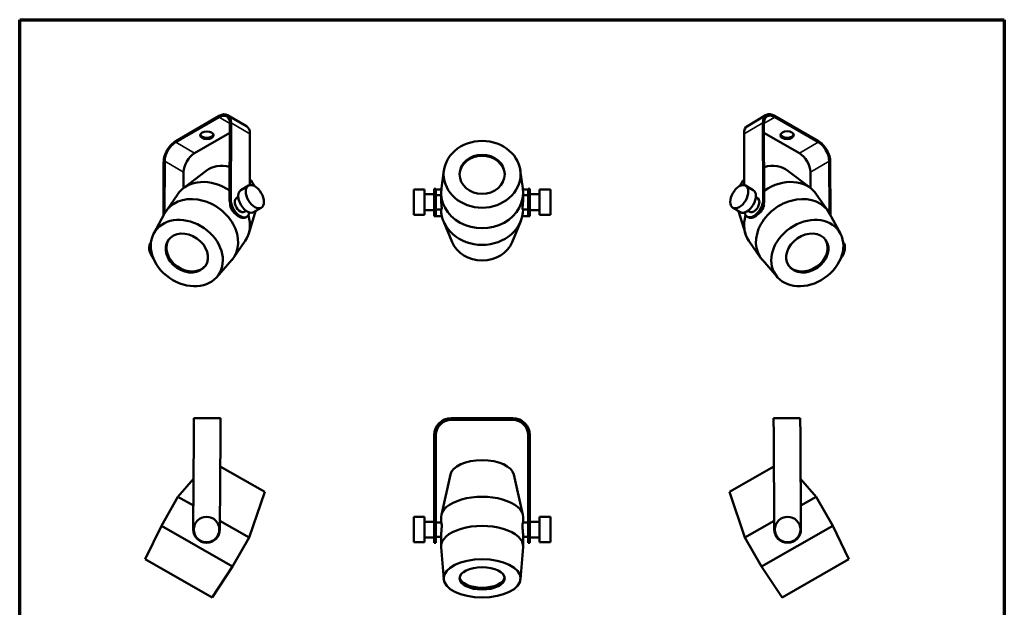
# Paper-space layout 'Sheet_1' of a CAD drawing. Header units: millimetres. Extents: x 0.8 to 38.6, y 0.8 to 38.6.
# Tile 3 of 3: x 0.8 to 38.6, y 16 to 38.6. Entities that reach past the tile are written whole.
import ezdxf

# ---------------------------------------------------------------- set-up
doc = ezdxf.new("R2010")
doc.units = ezdxf.units.MM
for name, color, linetype, lineweight in [('Border (ISO)', 7, 'Continuous', 70), ('Visible (ISO)', 7, 'Continuous', 50), ('Visible Narrow (ISO)', 7, 'Continuous', 35)]:
    doc.layers.add(name, color=color, linetype=linetype, lineweight=lineweight)

# ---------------------------------------------------------------- blocks, each defined once
blk = doc.blocks.new('Borders Chauvet')
at = {"layer": 'Border (ISO)'}
for p, q in [((0.787, 38.583), (38.583, 38.583)), ((0.787, 0.787), (0.787, 38.583)), ((38.583, 38.583), (38.583, 0.787))]:
    blk.add_line(p, q, dxfattribs=at)

psp = doc.layouts.new('Sheet_1')

# ---------------------------------------------------------------- linework, layer by layer
at = {"layer": 'Visible (ISO)'}
for p, q in [((8.445, 34.89), (6.775, 33.926)), ((8.445, 34.842), (6.775, 33.878)), ((9.494, 34.5), (8.77, 34.922)), ((29.446, 34.926), (28.722, 34.503)), ((31.441, 33.929), (29.771, 34.894)), ((31.442, 33.881), (29.771, 34.846)), ((8.86, 34.602), (8.847, 31.653)), ((8.902, 34.626), (8.888, 31.677)), ((29.328, 31.681), (29.314, 34.63)), ((29.37, 31.657), (29.356, 34.606)), ((7.499, 33.455), (8.859, 34.24)), ((9.617, 32.233), (9.626, 34.204)), ((28.591, 34.208), (28.6, 32.235)), ((29.358, 34.244), (30.718, 33.459)), ((6.303, 31.066), (6.313, 33.131)), ((6.345, 31.145), (6.355, 33.156)), ((31.862, 33.159), (31.871, 31.157)), ((31.903, 33.135), (31.913, 31.079)), ((7.948, 32.788), (7.071, 32.118)), ((7.079, 32.733), (7.076, 32.122)), ((17.072, 32.807), (16.975, 32.114)), ((20.004, 32.807), (20.101, 32.114)), ((30.275, 32.788), (31.152, 32.118)), ((31.141, 32.127), (31.138, 32.737)), ((9.276, 32.046), (9.569, 32.215)), ((28.654, 32.215), (28.947, 32.046)), ((6.405, 31.242), (6.857, 31.894)), ((9.178, 31.772), (9.106, 31.731)), ((15.915, 32.07), (15.915, 31.091)), ((15.915, 32.07), (16.329, 32.07)), ((16.329, 31.091), (16.329, 32.07)), ((16.703, 31.882), (16.329, 31.882)), ((16.703, 32.093), (16.703, 31.069)), ((16.703, 32.093), (16.762, 32.093)), ((16.762, 31.069), (16.762, 32.093)), ((16.963, 31.856), (16.762, 31.856)), ((16.963, 31.948), (16.963, 31.718)), ((20.113, 31.948), (20.113, 31.718)), ((20.305, 31.856), (20.113, 31.856)), ((20.305, 32.093), (20.305, 31.069)), ((20.364, 32.093), (20.305, 32.093)), ((20.364, 31.069), (20.364, 32.093)), ((20.373, 31.279), (20.373, 31.882)), ((20.747, 31.882), (20.373, 31.882)), ((20.747, 31.091), (20.747, 32.07)), ((20.747, 32.07), (21.161, 32.07)), ((21.161, 32.07), (21.161, 31.091)), ((29.117, 31.731), (29.045, 31.772)), ((31.818, 31.242), (31.366, 31.894)), ((5.935, 30.38), (6.347, 31.148)), ((9.479, 31.25), (9.407, 31.208)), ((9.506, 31.022), (9.464, 30.998)), ((9.84, 31.241), (9.58, 30.38)), ((9.766, 31.198), (10.058, 31.367)), ((15.915, 31.091), (16.329, 31.091)), ((16.703, 31.279), (16.329, 31.279)), ((16.703, 31.049), (16.703, 31.069)), ((16.982, 31.305), (16.762, 31.305)), ((16.762, 31.049), (16.762, 31.069)), ((20.305, 31.305), (20.094, 31.305)), ((20.305, 31.069), (20.305, 31.049)), ((20.364, 31.069), (20.364, 31.049)), ((20.747, 31.279), (20.373, 31.279)), ((20.747, 31.091), (21.161, 31.091)), ((28.165, 31.367), (28.457, 31.198)), ((28.383, 31.241), (28.643, 30.38)), ((28.71, 31.026), (28.752, 31.002)), ((28.816, 31.208), (28.744, 31.25)), ((32.289, 30.38), (31.876, 31.148)), ((17.385, 30.05), (17.056, 30.847)), ((19.691, 30.05), (20.02, 30.847)), ((8.994, 29.449), (9.446, 30.101)), ((29.229, 29.449), (28.777, 30.101)), ((8.352, 28.705), (8.926, 29.362)), ((29.871, 28.705), (29.297, 29.362)), ((7.471, 23.293), (7.467, 22.644)), ((7.471, 23.293), (8.494, 23.288)), ((8.491, 22.638), (8.494, 23.288)), ((19.714, 23.293), (17.352, 23.293)), ((19.714, 23.234), (17.352, 23.234)), ((17.352, 23.229), (19.714, 23.229)), ((29.729, 23.288), (30.752, 23.293)), ((29.729, 23.288), (29.732, 22.638)), ((30.756, 22.644), (30.752, 23.293)), ((7.467, 22.644), (7.448, 19.022)), ((8.471, 19.016), (8.491, 22.638)), ((16.703, 19.022), (16.703, 22.644)), ((16.762, 19.022), (16.762, 22.644)), ((20.305, 22.644), (20.305, 19.022)), ((20.364, 22.644), (20.364, 19.022)), ((29.732, 22.638), (29.752, 19.016)), ((30.775, 19.022), (30.756, 22.644)), ((8.484, 21.44), (10.195, 20.463)), ((28.028, 20.463), (29.739, 21.44)), ((7.458, 20.968), (6.864, 20.276)), ((17.321, 21.137), (16.973, 19.581)), ((19.755, 21.137), (20.103, 19.581)), ((30.765, 20.968), (31.359, 20.276)), ((10.195, 20.463), (9.599, 18.714)), ((28.028, 20.463), (28.624, 18.714)), ((6.225, 19.158), (6.864, 20.276)), ((6.864, 20.276), (7.453, 19.94)), ((30.77, 19.94), (31.359, 20.276)), ((31.998, 19.158), (31.359, 20.276)), ((8.473, 19.357), (9.599, 18.714)), ((15.915, 19.509), (15.915, 18.529)), ((15.915, 19.509), (16.329, 19.509)), ((16.329, 18.529), (16.329, 19.509)), ((16.703, 19.321), (16.329, 19.321)), ((16.969, 19.295), (16.762, 19.295)), ((16.963, 19.295), (16.963, 19.495)), ((20.305, 19.295), (20.107, 19.295)), ((20.113, 19.295), (20.113, 19.495)), ((20.373, 18.718), (20.373, 19.321)), ((20.747, 19.321), (20.373, 19.321)), ((20.747, 18.529), (20.747, 19.509)), ((20.747, 19.509), (21.161, 19.509)), ((21.161, 19.509), (21.161, 18.529)), ((28.624, 18.714), (29.75, 19.357)), ((5.607, 17.878), (6.225, 19.158)), ((6.225, 19.158), (8.96, 17.595)), ((16.703, 19.022), (16.703, 18.507)), ((16.762, 18.507), (16.762, 19.022)), ((20.305, 19.022), (20.305, 18.507)), ((20.364, 18.507), (20.364, 19.022)), ((29.264, 17.595), (31.998, 19.158)), ((32.616, 17.878), (31.998, 19.158)), ((8.96, 17.595), (9.599, 18.714)), ((15.915, 18.529), (16.329, 18.529)), ((16.703, 18.718), (16.329, 18.718)), ((16.963, 18.744), (16.762, 18.744)), ((16.963, 18.376), (16.963, 18.78)), ((20.113, 18.376), (20.113, 18.78)), ((20.305, 18.744), (20.113, 18.744)), ((20.747, 18.718), (20.373, 18.718)), ((20.747, 18.529), (21.161, 18.529)), ((29.264, 17.595), (28.624, 18.714)), ((16.703, 18.507), (16.762, 18.507)), ((17.063, 17.117), (16.965, 18.346)), ((20.013, 17.117), (20.111, 18.346)), ((20.364, 18.507), (20.305, 18.507)), ((8.171, 16.413), (5.607, 17.878)), ((32.616, 17.878), (30.052, 16.413)), ((8.171, 16.413), (8.96, 17.595)), ((30.052, 16.413), (29.264, 17.595))]:
    psp.add_line(p, q, dxfattribs=at)
for centre in [(7.96, 19.019), (30.264, 19.019)]:
    psp.add_circle(centre, 0.49, dxfattribs=at)
for centre, start, end in [((7.96, 19.019), 179.6897, 359.6897), ((30.264, 19.019), 180.3103, 0.3103)]:
    psp.add_arc(centre, 0.512, start, end, dxfattribs=at)
for centre, major_axis, ratio, start_param, end_param in [((8.443, 34.361), (0.327, 0.561), 0.574215, 5.500481, 7.071277), ((8.443, 34.361), (0.298, 0.51), 0.574215, 5.500481, 7.071277), ((29.774, 34.365), (-0.327, 0.561), 0.574215, 5.495094, 7.06589), ((29.774, 34.365), (-0.298, 0.51), 0.574215, 5.495094, 7.06589), ((9.167, 33.939), (0.327, 0.561), 0.574215, 5.500481, 6.283185), ((29.05, 33.942), (-0.327, 0.561), 0.574215, 0, 0.782705), ((7.972, 34.197), (-0.256, 0.001), 0.580469, 0.162577, 2.979016), ((30.244, 34.2), (-0.256, -0.001), 0.580469, 0.162577, 2.979016), ((6.773, 33.397), (-0.327, -0.561), 0.574215, 3.929684, 5.500481), ((6.773, 33.397), (-0.298, -0.51), 0.574215, 3.929684, 5.500481), ((31.444, 33.4), (-0.327, 0.561), 0.574215, 3.924297, 5.495094), ((31.444, 33.4), (-0.298, 0.51), 0.574215, 3.924297, 5.495094), ((7.496, 32.974), (0.298, 0.51), 0.574215, 0.788092, 2.358888), ((18.538, 32.612), (-0.866, 0), 0.868255, 3.167568, 6.25721), ((30.72, 32.978), (0.298, -0.51), 0.574215, 0.782705, 2.353501), ((8.788, 31.916), (-1.007, 0.697), 0.787721, 5.155318, 6.033836), ((29.435, 31.916), (1.007, 0.697), 0.787721, 0.249349, 1.13359), ((8.151, 30.998), (-1.295, 0.897), 0.787721, 4.719605, 6.283324), ((30.072, 30.998), (1.295, 0.897), 0.787721, 6.283046, 7.851803), ((8.788, 31.916), (-1.007, 0.697), 0.787721, 4.134182, 4.402624), ((29.435, 31.916), (-1.007, -0.697), 0.787721, 5.030433, 5.290595), ((7.699, 30.345), (1.294, -0.897), 0.787721, 6.194475, 9.513489), ((9.521, 31.622), (-0.245, 0.424), 0.57735, 0, 3.141593), ((17.352, 32.073), (-0.591, 0), 0.005417, 0, 0.866072), ((18.538, 31.948), (-1.575, 0), 0.868255, 6.161632, 9.546332), ((19.714, 32.073), (0.591, 0), 0.005417, 5.437963, 6.283185), ((28.702, 31.622), (0.245, 0.424), 0.57735, 3.141593, 6.283185), ((30.524, 30.345), (1.294, 0.897), 0.787721, 6.194475, 9.513489), ((9.208, 31.442), (0.256, -0.443), 0.57735, 3.921574, 6.283185), ((9.25, 31.466), (0.256, -0.443), 0.57735, 3.921574, 6.889226), ((9.257, 31.469), (-0.151, 0.261), 0.57735, 0, 3.141593), ((28.966, 31.469), (-0.256, -0.443), 0.57735, 5.691494, 8.644796), ((29.008, 31.445), (-0.256, -0.443), 0.57735, 0, 2.361611), ((28.966, 31.469), (0.151, 0.261), 0.57735, 3.141593, 6.283185), ((8.151, 30.998), (1.295, -0.897), 0.787721, 6.283046, 7.065946), ((17.352, 31.049), (-0.65, 0), 0.005417, 0, 0.983859), ((17.352, 31.049), (-0.591, 0), 0.005417, 0, 0.915563), ((18.538, 31.309), (-1.575, 0), 0.868255, 0.002724, 3.138869), ((19.714, 31.049), (0.591, 0), 0.005417, 5.387659, 6.283185), ((19.714, 31.049), (0.65, 0), 0.005417, 5.316635, 6.283185), ((30.072, 30.998), (-1.295, -0.897), 0.787721, 5.503358, 6.283324), ((6.104, 29.649), (-0.245, 0.424), 0.57735, 0.134788, 1.809669), ((7.23, 29.668), (0.712, -0.493), 0.787721, 3.177148, 6.24763), ((18.538, 30.409), (-1.225, 0), 0.868255, 0.34452, 2.797072), ((30.993, 29.668), (0.712, 0.493), 0.787721, 3.177148, 6.24763), ((32.119, 29.649), (0.245, 0.424), 0.57735, 4.473523, 6.148394), ((17.352, 22.644), (-0.65, 0), 0.999985, 4.712389, 6.283185), ((17.352, 22.644), (-0.591, 0), 0.999985, 4.712389, 6.283185), ((17.352, 22.638), (-0.591, 0), 0.999985, 4.712389, 6.283185), ((19.714, 22.644), (0.65, 0), 0.999985, 0, 1.570796), ((19.714, 22.644), (0.591, 0), 0.999985, 0, 1.570796), ((19.714, 22.638), (0.591, 0), 0.999985, 0, 1.570796), ((18.538, 21.07), (1.225, 0), 0.496119, 0.110497, 3.031096), ((18.538, 19.495), (1.575, 0), 0.496119, 6.283123, 9.42484), ((18.538, 18.376), (1.575, 0), 0.496119, 6.243586, 9.464377), ((18.538, 17.214), (0.866, 0), 0.496119, 3.221226, 6.203551)]:
    psp.add_ellipse(centre, major_axis=major_axis, ratio=ratio, start_param=start_param, end_param=end_param, dxfattribs=at)
for centre, major_axis, ratio in [((7.972, 34.148), (-0.256, 0.001), 0.580469), ((30.245, 34.152), (-0.256, -0.001), 0.580469), ((18.538, 32.651), (1.476, 0), 0.868255), ((18.538, 32.651), (0.866, 0), 0.868255), ((9.814, 31.791), (0.245, -0.424), 0.57735), ((28.41, 31.791), (-0.245, -0.424), 0.57735), ((7.202, 29.628), (1.214, -0.841), 0.787721), ((31.021, 29.628), (-1.214, -0.841), 0.787721), ((7.202, 29.628), (-0.712, 0.493), 0.787721), ((31.021, 29.628), (0.712, 0.493), 0.787721), ((18.533, 23.232), (-0.256, 0), 0.005417), ((18.538, 17.146), (1.476, 0), 0.496119), ((18.538, 17.146), (0.866, 0), 0.496119)]:
    psp.add_ellipse(centre, major_axis=major_axis, ratio=ratio, dxfattribs=at)
for points, knots in [([(9.072, 31.133), (9.063, 31.139), (9.054, 31.145), (9.021, 31.172), (8.997, 31.197), (8.955, 31.25), (8.933, 31.281), (8.898, 31.345), (8.884, 31.378), (8.867, 31.437), (8.863, 31.468), (8.865, 31.498), (8.865, 31.502), (8.866, 31.506)], [0.694396, 0.694396, 0.694396, 0.694396, 0.79279, 0.79279, 1.057048, 1.057048, 1.321307, 1.321307, 1.585565, 1.585565, 1.849831, 1.849831, 1.887444, 1.887444, 1.887444, 1.887444]), ([(16.963, 31.717), (16.963, 31.687), (16.965, 31.652), (16.969, 31.579), (16.972, 31.542), (16.978, 31.475), (16.982, 31.441), (16.986, 31.383), (16.988, 31.359), (16.988, 31.341)], [3.171215, 3.171215, 3.171215, 3.171215, 3.435474, 3.435474, 3.699732, 3.699732, 3.963998, 3.963998, 4.228263, 4.228263, 4.228263, 4.228263]), ([(20.088, 31.341), (20.088, 31.359), (20.09, 31.383), (20.094, 31.441), (20.098, 31.475), (20.104, 31.542), (20.107, 31.579), (20.111, 31.652), (20.113, 31.687), (20.113, 31.718), (20.113, 31.718), (20.113, 31.718)], [0, 0, 0, 0, 0.264265, 0.264265, 0.528531, 0.528531, 0.79279, 0.79279, 1.057048, 1.057048, 1.057808, 1.057808, 1.057808, 1.057808]), ([(29.354, 31.523), (29.356, 31.514), (29.358, 31.505), (29.36, 31.468), (29.356, 31.437), (29.339, 31.378), (29.325, 31.345), (29.29, 31.281), (29.269, 31.25), (29.247, 31.224)], [2.2788056, 2.2788056, 2.2788056, 2.2788056, 2.3784324, 2.3784324, 2.6426979, 2.6426979, 2.9069565, 2.9069565, 3.1712151, 3.1712151, 3.1712151, 3.1712151]), ([(16.988, 31.341), (16.988, 31.324), (16.986, 31.312), (16.983, 31.306), (16.982, 31.305), (16.982, 31.305)], [0, 0, 0, 0, 0.2642754, 0.2642754, 0.3477113, 0.3477113, 0.3477113, 0.3477113]), ([(20.094, 31.305), (20.094, 31.305), (20.093, 31.306), (20.09, 31.312), (20.088, 31.324), (20.088, 31.341)], [3.880552, 3.880552, 3.880552, 3.880552, 3.9639879, 3.9639879, 4.2282633, 4.2282633, 4.2282633, 4.2282633]), ([(29.247, 31.224), (29.226, 31.197), (29.202, 31.172), (29.16, 31.139), (29.143, 31.128), (29.127, 31.12)], [3.1712151, 3.1712151, 3.1712151, 3.1712151, 3.4354737, 3.4354737, 3.6229108, 3.6229108, 3.6229108, 3.6229108]), ([(16.969, 19.295), (16.971, 19.295), (16.973, 19.291), (16.978, 19.276), (16.982, 19.26), (16.986, 19.215), (16.988, 19.186), (16.988, 19.126), (16.986, 19.09), (16.982, 19.017), (16.978, 18.98), (16.972, 18.913), (16.969, 18.88), (16.965, 18.821), (16.963, 18.797), (16.963, 18.78)], [1.404769, 1.404769, 1.404769, 1.404769, 1.585616, 1.585616, 1.849892, 1.849892, 2.114167, 2.114167, 2.378432, 2.378432, 2.642698, 2.642698, 2.906956, 2.906956, 3.171215, 3.171215, 3.171215, 3.171215]), ([(20.113, 18.78), (20.113, 18.78), (20.113, 18.78), (20.113, 18.797), (20.111, 18.821), (20.107, 18.88), (20.104, 18.913), (20.098, 18.98), (20.094, 19.017), (20.09, 19.09), (20.088, 19.126), (20.088, 19.186), (20.09, 19.215), (20.094, 19.26), (20.098, 19.276), (20.103, 19.291), (20.105, 19.295), (20.107, 19.295)], [1.0568, 1.0568, 1.0568, 1.0568, 1.057048, 1.057048, 1.321307, 1.321307, 1.585565, 1.585565, 1.849831, 1.849831, 2.114096, 2.114096, 2.378372, 2.378372, 2.642647, 2.642647, 2.823494, 2.823494, 2.823494, 2.823494])]:
    psp.add_open_spline(points, degree=3, knots=knots, dxfattribs=at)
for points in [[(16.963, 31.718), (16.963, 31.718), (16.963, 31.718), (16.963, 31.717)], [(16.963, 18.78), (16.963, 18.78), (16.963, 18.78), (16.963, 18.78)]]:
    psp.add_open_spline(points, degree=3, dxfattribs=at)
at = {"layer": 'Visible Narrow (ISO)'}
for p, q in [((8.445, 34.842), (8.445, 34.89)), ((8.445, 34.842), (8.86, 34.6)), ((29.356, 34.603), (29.771, 34.846)), ((29.771, 34.846), (29.771, 34.894)), ((8.86, 34.602), (8.902, 34.626)), ((8.902, 34.626), (9.626, 34.204)), ((28.591, 34.208), (29.314, 34.63)), ((29.356, 34.606), (29.314, 34.63)), ((6.775, 33.878), (6.775, 33.926)), ((7.499, 33.455), (6.775, 33.878)), ((31.442, 33.881), (30.718, 33.459)), ((31.442, 33.881), (31.441, 33.929)), ((6.355, 33.156), (6.313, 33.131)), ((6.355, 33.156), (7.079, 32.733)), ((31.138, 32.737), (31.862, 33.159)), ((31.862, 33.159), (31.903, 33.135)), ((8.847, 31.653), (8.888, 31.677)), ((29.328, 31.681), (29.37, 31.657))]:
    psp.add_line(p, q, dxfattribs=at)

# ---------------------------------------------------------------- block references
psp.add_blockref('Borders Chauvet', (0, 0))

doc.saveas('drawing.dxf')
